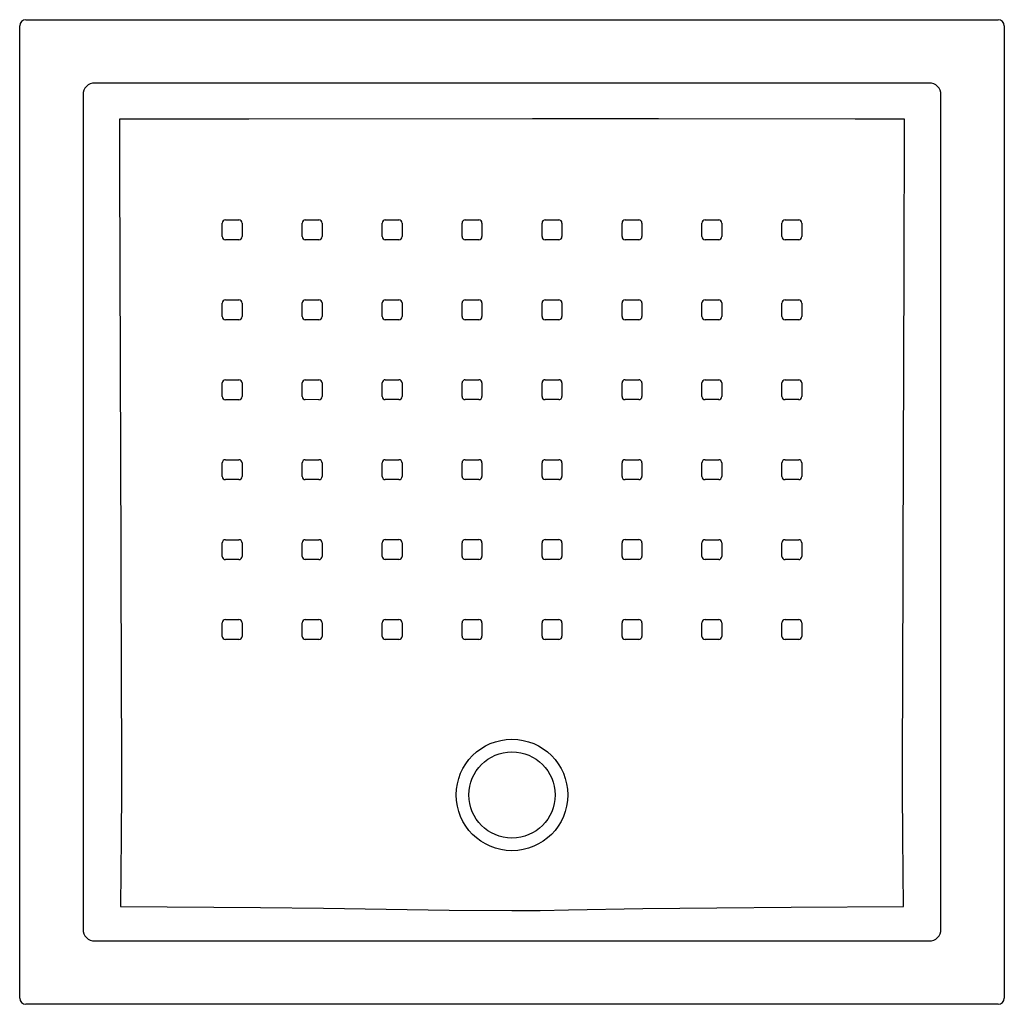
# Model space of a CAD drawing. Header units: millimetres. Extents: x 4186.298 to 4187.098, y 2845.114 to 2845.914.
import ezdxf

# ---------------------------------------------------------------- set-up
doc = ezdxf.new("R2010")
doc.units = ezdxf.units.MM
doc.layers.add('SANINDUSA', color=3, linetype='Continuous')

msp = doc.modelspace()

# ---------------------------------------------------------------- linework, layer by layer
at = {"layer": 'SANINDUSA'}
for p, q in [((4186.30314, 2845.91381), (4187.09345, 2845.91381)), ((4186.29814, 2845.1185), (4186.29814, 2845.90881)), ((4187.09845, 2845.90881), (4187.09845, 2845.1185)), ((4187.03713, 2845.86235), (4186.35945, 2845.86235)), ((4186.3496, 2845.8525), (4186.3496, 2845.17482)), ((4187.04698, 2845.17482), (4187.04698, 2845.8525)), ((4186.46271, 2845.73753), (4186.46271, 2845.74852)), ((4186.52771, 2845.73753), (4186.52771, 2845.74853)), ((4186.59271, 2845.73754), (4186.59271, 2845.74853)), ((4186.65771, 2845.73754), (4186.65771, 2845.74854)), ((4186.72271, 2845.73754), (4186.72271, 2845.74854)), ((4186.78771, 2845.73754), (4186.78771, 2845.74853)), ((4186.85271, 2845.73753), (4186.85271, 2845.74853)), ((4186.91771, 2845.73753), (4186.91771, 2845.74853)), ((4186.4763, 2845.73494), (4186.4653, 2845.73494)), ((4186.5413, 2845.73494), (4186.5303, 2845.73494)), ((4186.6063, 2845.73495), (4186.5953, 2845.73495)), ((4186.6713, 2845.73495), (4186.6603, 2845.73495)), ((4186.7363, 2845.73495), (4186.7253, 2845.73495)), ((4186.8013, 2845.73495), (4186.7903, 2845.73495)), ((4186.8663, 2845.73494), (4186.8553, 2845.73494)), ((4186.9313, 2845.73494), (4186.9203, 2845.73494)), ((4186.46271, 2845.67254), (4186.46271, 2845.68353)), ((4186.52771, 2845.67254), (4186.52771, 2845.68354)), ((4186.59271, 2845.67255), (4186.59271, 2845.68355)), ((4186.65771, 2845.67256), (4186.65771, 2845.68356)), ((4186.72271, 2845.67256), (4186.72271, 2845.68356)), ((4186.78771, 2845.67255), (4186.78771, 2845.68355)), ((4186.85271, 2845.67255), (4186.85271, 2845.68354)), ((4186.91771, 2845.67254), (4186.91771, 2845.68353)), ((4186.4763, 2845.66995), (4186.4653, 2845.66995)), ((4186.5413, 2845.66995), (4186.5303, 2845.66996)), ((4186.6063, 2845.66996), (4186.5953, 2845.66996)), ((4186.6713, 2845.66997), (4186.6603, 2845.66997)), ((4186.7363, 2845.66997), (4186.7253, 2845.66997)), ((4186.8013, 2845.66996), (4186.7903, 2845.66996)), ((4186.8663, 2845.66996), (4186.8553, 2845.66996)), ((4186.9313, 2845.66995), (4186.9203, 2845.66995)), ((4186.46271, 2845.60755), (4186.46271, 2845.61854)), ((4186.52771, 2845.60755), (4186.52771, 2845.61855)), ((4186.59271, 2845.60757), (4186.59271, 2845.61856)), ((4186.65771, 2845.60758), (4186.65771, 2845.61857)), ((4186.72271, 2845.60758), (4186.72271, 2845.61857)), ((4186.78771, 2845.60757), (4186.78771, 2845.61856)), ((4186.85271, 2845.60756), (4186.85271, 2845.61855)), ((4186.91771, 2845.60756), (4186.91771, 2845.61855)), ((4186.4763, 2845.60495), (4186.4653, 2845.60496)), ((4186.5413, 2845.60496), (4186.5303, 2845.60497)), ((4186.6063, 2845.60498), (4186.5953, 2845.60498)), ((4186.6713, 2845.60499), (4186.6603, 2845.60499)), ((4186.7363, 2845.60499), (4186.7253, 2845.60499)), ((4186.8013, 2845.60498), (4186.7903, 2845.60498)), ((4186.8663, 2845.60497), (4186.8553, 2845.60497)), ((4186.9313, 2845.60497), (4186.9203, 2845.60497)), ((4186.46271, 2845.54255), (4186.46271, 2845.55355)), ((4186.52771, 2845.54256), (4186.52771, 2845.55356)), ((4186.59271, 2845.54258), (4186.59271, 2845.55358)), ((4186.65771, 2845.54259), (4186.65771, 2845.55359)), ((4186.72271, 2845.5426), (4186.72271, 2845.55359)), ((4186.78771, 2845.54258), (4186.78771, 2845.55358)), ((4186.85271, 2845.54256), (4186.85271, 2845.55356)), ((4186.91771, 2845.54255), (4186.91771, 2845.55355)), ((4186.4763, 2845.53996), (4186.4653, 2845.53996)), ((4186.5413, 2845.53997), (4186.5303, 2845.53997)), ((4186.6063, 2845.53999), (4186.5953, 2845.53999)), ((4186.6713, 2845.54), (4186.6603, 2845.54001)), ((4186.7363, 2845.54), (4186.7253, 2845.54001)), ((4186.8013, 2845.53999), (4186.7903, 2845.53999)), ((4186.8663, 2845.53997), (4186.8553, 2845.53998)), ((4186.9313, 2845.53996), (4186.9203, 2845.53996)), ((4186.46271, 2845.47756), (4186.46271, 2845.48855)), ((4186.52771, 2845.47757), (4186.52771, 2845.48857)), ((4186.59271, 2845.47759), (4186.59271, 2845.48859)), ((4186.65771, 2845.47761), (4186.65771, 2845.48861)), ((4186.72271, 2845.47761), (4186.72271, 2845.48861)), ((4186.78771, 2845.47759), (4186.78771, 2845.48859)), ((4186.85271, 2845.47757), (4186.85271, 2845.48857)), ((4186.91771, 2845.47756), (4186.91771, 2845.48856)), ((4186.4763, 2845.47497), (4186.4653, 2845.47497)), ((4186.5413, 2845.47498), (4186.5303, 2845.47498)), ((4186.6063, 2845.475), (4186.5953, 2845.475)), ((4186.6713, 2845.47502), (4186.6603, 2845.47502)), ((4186.7363, 2845.47502), (4186.7253, 2845.47502)), ((4186.8013, 2845.475), (4186.7903, 2845.475)), ((4186.8663, 2845.47498), (4186.8553, 2845.47498)), ((4186.9313, 2845.47497), (4186.9203, 2845.47497)), ((4186.46271, 2845.41257), (4186.46271, 2845.42357)), ((4186.52771, 2845.41258), (4186.52771, 2845.42358)), ((4186.59271, 2845.41257), (4186.59271, 2845.42357)), ((4186.65771, 2845.41263), (4186.65771, 2845.42363)), ((4186.72271, 2845.41263), (4186.72271, 2845.42363)), ((4186.78771, 2845.41257), (4186.78771, 2845.42357)), ((4186.85271, 2845.41259), (4186.85271, 2845.42358)), ((4186.91771, 2845.41257), (4186.91771, 2845.42357)), ((4186.4763, 2845.40998), (4186.4653, 2845.40998)), ((4186.5413, 2845.40999), (4186.5303, 2845.40999)), ((4186.6063, 2845.40998), (4186.5953, 2845.40998)), ((4186.6713, 2845.41004), (4186.6603, 2845.41004)), ((4186.7363, 2845.41004), (4186.7253, 2845.41004)), ((4186.8013, 2845.40998), (4186.7903, 2845.40998)), ((4186.8663, 2845.40999), (4186.8553, 2845.41)), ((4186.9313, 2845.40998), (4186.9203, 2845.40998)), ((4186.35945, 2845.16497), (4187.03713, 2845.16497)), ((4187.09345, 2845.1135), (4186.30314, 2845.1135))]:
    msp.add_line(p, q, dxfattribs=at)
at = {"layer": 'SANINDUSA', "flags": 128}
for points in [[(4187.01735, 2845.83306), (4186.97735, 2845.83307), (4186.81735, 2845.83314), (4186.71492, 2845.83317), (4186.48439, 2845.83309), (4186.37923, 2845.83306)], [(4186.37923, 2845.83306), (4186.37935, 2845.79307), (4186.37986, 2845.63309), (4186.38035, 2845.48104), (4186.38047, 2845.44244), (4186.38061, 2845.40384), (4186.38074, 2845.36523), (4186.3808, 2845.32662), (4186.38076, 2845.28803), (4186.38058, 2845.24944), (4186.38032, 2845.22117), (4186.37995, 2845.19299)], [(4187.01662, 2845.193), (4187.01624, 2845.22117), (4187.01599, 2845.24943), (4187.01582, 2845.28802), (4187.0158, 2845.32662), (4187.01587, 2845.36522), (4187.016, 2845.40383), (4187.01614, 2845.44244), (4187.01627, 2845.48105), (4187.01699, 2845.71152), (4187.01735, 2845.83306)], [(4186.4653, 2845.75111), (4186.4733, 2845.75111), (4186.4763, 2845.75111)], [(4186.47889, 2845.74852), (4186.47889, 2845.74052), (4186.47889, 2845.73753)], [(4186.5303, 2845.75112), (4186.5383, 2845.75112), (4186.5413, 2845.75112)], [(4186.54389, 2845.74853), (4186.54389, 2845.74053), (4186.54389, 2845.73753)], [(4186.5953, 2845.75112), (4186.6033, 2845.75112), (4186.6063, 2845.75112)], [(4186.60889, 2845.74853), (4186.60889, 2845.74053), (4186.60889, 2845.73754)], [(4186.6603, 2845.75113), (4186.6683, 2845.75113), (4186.6713, 2845.75113)], [(4186.67389, 2845.74854), (4186.67389, 2845.74054), (4186.67389, 2845.73754)], [(4186.7253, 2845.75113), (4186.7333, 2845.75113), (4186.7363, 2845.75113)], [(4186.73889, 2845.74854), (4186.73889, 2845.74054), (4186.73889, 2845.73754)], [(4186.7903, 2845.75112), (4186.7983, 2845.75112), (4186.8013, 2845.75112)], [(4186.80389, 2845.74853), (4186.80389, 2845.74053), (4186.80389, 2845.73754)], [(4186.8553, 2845.75112), (4186.8633, 2845.75112), (4186.8663, 2845.75112)], [(4186.86889, 2845.74853), (4186.86889, 2845.74053), (4186.86889, 2845.73753)], [(4186.9203, 2845.75111), (4186.9283, 2845.75111), (4186.9313, 2845.75111)], [(4186.93389, 2845.74852), (4186.93389, 2845.74053), (4186.93389, 2845.73753)], [(4186.4653, 2845.68612), (4186.4733, 2845.68612), (4186.4763, 2845.68612)], [(4186.47889, 2845.68353), (4186.47889, 2845.67553), (4186.47889, 2845.67254)], [(4186.5303, 2845.68613), (4186.5383, 2845.68613), (4186.5413, 2845.68613)], [(4186.54389, 2845.68354), (4186.54389, 2845.67554), (4186.54389, 2845.67254)], [(4186.5953, 2845.68614), (4186.6033, 2845.68614), (4186.6063, 2845.68614)], [(4186.60889, 2845.68355), (4186.60889, 2845.67555), (4186.60889, 2845.67255)], [(4186.6603, 2845.68614), (4186.6683, 2845.68614), (4186.6713, 2845.68614)], [(4186.67389, 2845.68355), (4186.67389, 2845.67556), (4186.67389, 2845.67256)], [(4186.7253, 2845.68614), (4186.7333, 2845.68614), (4186.7363, 2845.68614)], [(4186.73889, 2845.68355), (4186.73889, 2845.67556), (4186.73889, 2845.67256)], [(4186.7903, 2845.68614), (4186.7983, 2845.68614), (4186.8013, 2845.68614)], [(4186.80389, 2845.68355), (4186.80389, 2845.67555), (4186.80389, 2845.67255)], [(4186.8553, 2845.68613), (4186.8633, 2845.68613), (4186.8663, 2845.68613)], [(4186.86889, 2845.68354), (4186.86889, 2845.67554), (4186.86889, 2845.67254)], [(4186.9203, 2845.68612), (4186.9283, 2845.68612), (4186.9313, 2845.68612)], [(4186.93389, 2845.68353), (4186.93389, 2845.67553), (4186.93389, 2845.67254)], [(4186.4653, 2845.62113), (4186.4733, 2845.62113), (4186.4763, 2845.62113)], [(4186.47889, 2845.61854), (4186.47889, 2845.61054), (4186.47889, 2845.60754)], [(4186.5303, 2845.62114), (4186.5383, 2845.62114), (4186.5413, 2845.62114)], [(4186.54389, 2845.61855), (4186.54389, 2845.61055), (4186.54389, 2845.60755)], [(4186.5953, 2845.62115), (4186.6033, 2845.62115), (4186.6063, 2845.62115)], [(4186.60889, 2845.61856), (4186.60889, 2845.61056), (4186.60889, 2845.60757)], [(4186.6603, 2845.62116), (4186.6683, 2845.62116), (4186.6713, 2845.62116)], [(4186.67389, 2845.61857), (4186.67389, 2845.61057), (4186.67389, 2845.60758)], [(4186.7253, 2845.62116), (4186.7333, 2845.62116), (4186.7363, 2845.62116)], [(4186.73889, 2845.61857), (4186.73889, 2845.61057), (4186.73889, 2845.60758)], [(4186.7903, 2845.62115), (4186.7983, 2845.62115), (4186.8013, 2845.62115)], [(4186.80389, 2845.61856), (4186.80389, 2845.61056), (4186.80389, 2845.60757)], [(4186.8553, 2845.62114), (4186.8633, 2845.62114), (4186.8663, 2845.62114)], [(4186.86889, 2845.61855), (4186.86889, 2845.61055), (4186.86889, 2845.60755)], [(4186.9203, 2845.62114), (4186.9283, 2845.62114), (4186.9313, 2845.62114)], [(4186.93389, 2845.61855), (4186.93389, 2845.61055), (4186.93389, 2845.60755)], [(4186.4653, 2845.55614), (4186.4733, 2845.55613), (4186.4763, 2845.55613)], [(4186.47889, 2845.55354), (4186.47889, 2845.54555), (4186.47889, 2845.54255)], [(4186.5303, 2845.55615), (4186.5383, 2845.55615), (4186.5413, 2845.55615)], [(4186.54389, 2845.55356), (4186.54389, 2845.54556), (4186.54389, 2845.54256)], [(4186.5953, 2845.55617), (4186.6033, 2845.55616), (4186.6063, 2845.55616)], [(4186.60889, 2845.55357), (4186.60889, 2845.54558), (4186.60889, 2845.54258)], [(4186.6603, 2845.55618), (4186.6683, 2845.55618), (4186.6713, 2845.55618)], [(4186.67389, 2845.55359), (4186.67389, 2845.54559), (4186.67389, 2845.54259)], [(4186.7253, 2845.55618), (4186.7333, 2845.55618), (4186.7363, 2845.55618)], [(4186.73889, 2845.55359), (4186.73889, 2845.54559), (4186.73889, 2845.54259)], [(4186.7903, 2845.55617), (4186.7983, 2845.55617), (4186.8013, 2845.55617)], [(4186.80389, 2845.55358), (4186.80389, 2845.54558), (4186.80389, 2845.54258)], [(4186.8553, 2845.55615), (4186.8633, 2845.55615), (4186.8663, 2845.55615)], [(4186.86889, 2845.55356), (4186.86889, 2845.54556), (4186.86889, 2845.54256)], [(4186.9203, 2845.55614), (4186.9283, 2845.55614), (4186.9313, 2845.55614)], [(4186.93389, 2845.55355), (4186.93389, 2845.54555), (4186.93389, 2845.54255)], [(4186.4653, 2845.49114), (4186.4733, 2845.49114), (4186.4763, 2845.49114)], [(4186.5303, 2845.49116), (4186.5383, 2845.49115), (4186.5413, 2845.49115)], [(4186.5953, 2845.49118), (4186.6033, 2845.49118), (4186.6063, 2845.49118)], [(4186.6603, 2845.4912), (4186.6683, 2845.4912), (4186.6713, 2845.4912)], [(4186.7253, 2845.4912), (4186.7333, 2845.4912), (4186.7363, 2845.4912)], [(4186.7903, 2845.49118), (4186.7983, 2845.49118), (4186.8013, 2845.49118)], [(4186.8553, 2845.49116), (4186.8633, 2845.49116), (4186.8663, 2845.49116)], [(4186.9203, 2845.49115), (4186.9283, 2845.49114), (4186.9313, 2845.49114)], [(4186.47889, 2845.48855), (4186.47889, 2845.48055), (4186.47889, 2845.47756)], [(4186.54389, 2845.48856), (4186.54389, 2845.48057), (4186.54389, 2845.47757)], [(4186.60889, 2845.48859), (4186.60889, 2845.48059), (4186.60889, 2845.47759)], [(4186.67389, 2845.48861), (4186.67389, 2845.48061), (4186.67389, 2845.47761)], [(4186.73889, 2845.48861), (4186.73889, 2845.48061), (4186.73889, 2845.47761)], [(4186.80389, 2845.48859), (4186.80389, 2845.48059), (4186.80389, 2845.47759)], [(4186.86889, 2845.48857), (4186.86889, 2845.48057), (4186.86889, 2845.47757)], [(4186.93389, 2845.48855), (4186.93389, 2845.48056), (4186.93389, 2845.47756)], [(4186.4653, 2845.42616), (4186.4733, 2845.42615), (4186.4763, 2845.42615)], [(4186.5303, 2845.42617), (4186.5383, 2845.42617), (4186.5413, 2845.42617)], [(4186.5953, 2845.42616), (4186.6033, 2845.42616), (4186.6063, 2845.42616)], [(4186.6603, 2845.42621), (4186.6683, 2845.42621), (4186.6713, 2845.42621)], [(4186.7253, 2845.42621), (4186.7333, 2845.42621), (4186.7363, 2845.42621)], [(4186.7903, 2845.42616), (4186.7983, 2845.42616), (4186.8013, 2845.42616)], [(4186.8553, 2845.42617), (4186.8633, 2845.42617), (4186.8663, 2845.42617)], [(4186.9203, 2845.42616), (4186.9283, 2845.42616), (4186.9313, 2845.42616)], [(4186.47889, 2845.42356), (4186.47889, 2845.41557), (4186.47889, 2845.41257)], [(4186.54389, 2845.42358), (4186.54389, 2845.41558), (4186.54389, 2845.41258)], [(4186.60889, 2845.42357), (4186.60889, 2845.41557), (4186.60889, 2845.41257)], [(4186.67389, 2845.42362), (4186.67389, 2845.41563), (4186.67389, 2845.41263)], [(4186.73889, 2845.42362), (4186.73889, 2845.41563), (4186.73889, 2845.41263)], [(4186.80389, 2845.42357), (4186.80389, 2845.41557), (4186.80389, 2845.41257)], [(4186.86889, 2845.42358), (4186.86889, 2845.41558), (4186.86889, 2845.41258)], [(4186.93389, 2845.42357), (4186.93389, 2845.41557), (4186.93389, 2845.41257)], [(4186.37995, 2845.19299), (4186.49398, 2845.19225), (4186.54506, 2845.19161), (4186.59613, 2845.19075), (4186.64721, 2845.18999), (4186.69829, 2845.18968), (4186.72122, 2845.18986), (4186.74415, 2845.19027), (4186.80452, 2845.1913), (4186.86489, 2845.19198), (4186.92527, 2845.19246), (4187.01662, 2845.193)]]:
    msp.add_lwpolyline(points, dxfattribs=at)
at = {"layer": 'SANINDUSA'}
for radius in [0.0453, 0.035]:
    msp.add_circle((4186.69829, 2845.28366), radius, dxfattribs=at)
for centre, radius, start, end in [((4186.30314, 2845.90881), 0.005, 90.02107, 179.97893), ((4187.09344, 2845.90881), 0.005, 0.02112, 89.97867), ((4186.4653, 2845.74852), 0.00259, 89.98767, 179.99057), ((4186.4763, 2845.74852), 0.00259, 0, 90.00462), ((4186.5303, 2845.74853), 0.00259, 89.98767, 179.99057), ((4186.5413, 2845.74853), 0.00259, 0, 90.00462), ((4186.5953, 2845.74853), 0.00259, 89.98767, 179.99057), ((4186.6063, 2845.74853), 0.00259, 0, 90.00462), ((4186.6603, 2845.74854), 0.00259, 89.98767, 179.99057), ((4186.6713, 2845.74854), 0.00259, 0, 90.00462), ((4186.7253, 2845.74854), 0.00259, 89.98767, 179.99057), ((4186.7363, 2845.74854), 0.00259, 0, 90.00462), ((4186.7903, 2845.74853), 0.00259, 89.98767, 179.99057), ((4186.8013, 2845.74853), 0.00259, 0, 90.00462), ((4186.8553, 2845.74853), 0.00259, 89.98767, 179.99057), ((4186.8663, 2845.74853), 0.00259, 0, 90.00462), ((4186.9203, 2845.74852), 0.00259, 89.98767, 179.99057), ((4186.9313, 2845.74852), 0.00259, 0, 90.00462), ((4186.4653, 2845.73753), 0.00259, 180.00857, 270.0033), ((4186.4763, 2845.73753), 0.00259, 269.98566, 359.98928), ((4186.5303, 2845.73753), 0.00259, 180.00857, 270.0033), ((4186.5413, 2845.73753), 0.00259, 269.98566, 359.98928), ((4186.5953, 2845.73754), 0.00259, 180.00857, 270.0033), ((4186.6063, 2845.73754), 0.00259, 269.98566, 359.98928), ((4186.6603, 2845.73754), 0.00259, 180.00857, 270.0033), ((4186.6713, 2845.73754), 0.00259, 269.98566, 359.98928), ((4186.7253, 2845.73754), 0.00259, 180.00857, 270.0033), ((4186.7363, 2845.73754), 0.00259, 269.98566, 359.98928), ((4186.7903, 2845.73754), 0.00259, 180.00857, 270.0033), ((4186.8013, 2845.73754), 0.00259, 269.98566, 359.98928), ((4186.8553, 2845.73753), 0.00259, 180.00857, 270.0033), ((4186.8663, 2845.73753), 0.00259, 269.98566, 359.98928), ((4186.9203, 2845.73753), 0.00259, 180.00857, 270.0033), ((4186.9313, 2845.73753), 0.00259, 269.98566, 359.98928), ((4186.4653, 2845.68353), 0.00259, 89.98767, 179.99057), ((4186.4763, 2845.68353), 0.00259, 0, 90.00462), ((4186.5303, 2845.68354), 0.00259, 89.98767, 179.99057), ((4186.5413, 2845.68354), 0.00259, 0, 90.00462), ((4186.5953, 2845.68355), 0.00259, 89.98767, 179.99057), ((4186.6063, 2845.68355), 0.00259, 0, 90.00462), ((4186.6603, 2845.68355), 0.00259, 89.98767, 179.99057), ((4186.6713, 2845.68355), 0.00259, 0, 90.00462), ((4186.7253, 2845.68355), 0.00259, 89.98767, 179.99057), ((4186.7363, 2845.68355), 0.00259, 0, 90.00462), ((4186.7903, 2845.68355), 0.00259, 89.98767, 179.99057), ((4186.8013, 2845.68355), 0.00259, 0, 90.00462), ((4186.8553, 2845.68354), 0.00259, 89.98767, 179.99057), ((4186.8663, 2845.68354), 0.00259, 0, 90.00462), ((4186.9203, 2845.68353), 0.00259, 89.98767, 179.99057), ((4186.9313, 2845.68353), 0.00259, 0, 90.00462), ((4186.4653, 2845.67254), 0.00259, 180.00857, 270.0033), ((4186.4763, 2845.67254), 0.00259, 269.98566, 359.98928), ((4186.5303, 2845.67255), 0.00259, 180.00857, 270.0033), ((4186.5413, 2845.67254), 0.00259, 269.98566, 359.98928), ((4186.5953, 2845.67255), 0.00259, 180.00857, 270.0033), ((4186.6063, 2845.67255), 0.00259, 269.98566, 359.98928), ((4186.6603, 2845.67256), 0.00259, 180.00857, 270.0033), ((4186.6713, 2845.67256), 0.00259, 269.98566, 359.98928), ((4186.7253, 2845.67256), 0.00259, 180.00857, 270.0033), ((4186.7363, 2845.67256), 0.00259, 269.98566, 359.98928), ((4186.7903, 2845.67255), 0.00259, 180.00857, 270.0033), ((4186.8013, 2845.67255), 0.00259, 269.98566, 359.98928), ((4186.8553, 2845.67255), 0.00259, 180.00857, 270.0033), ((4186.8663, 2845.67254), 0.00259, 269.98566, 359.98928), ((4186.9203, 2845.67254), 0.00259, 180.00857, 270.0033), ((4186.9313, 2845.67254), 0.00259, 269.98566, 359.98928), ((4186.4653, 2845.61854), 0.00259, 89.98767, 179.99057), ((4186.4763, 2845.61854), 0.00259, 0, 90.00462), ((4186.5303, 2845.61855), 0.00259, 89.98767, 179.99057), ((4186.5413, 2845.61855), 0.00259, 0, 90.00462), ((4186.5953, 2845.61856), 0.00259, 89.98767, 179.99057), ((4186.6063, 2845.61856), 0.00259, 0, 90.00462), ((4186.6603, 2845.61857), 0.00259, 89.98767, 179.99057), ((4186.6713, 2845.61857), 0.00259, 0, 90.00462), ((4186.7253, 2845.61857), 0.00259, 89.98767, 179.99057), ((4186.7363, 2845.61857), 0.00259, 0, 90.00462), ((4186.7903, 2845.61856), 0.00259, 89.98767, 179.99057), ((4186.8013, 2845.61856), 0.00259, 0, 90.00462), ((4186.8553, 2845.61855), 0.00259, 89.98767, 179.99057), ((4186.8663, 2845.61855), 0.00259, 0, 90.00462), ((4186.9203, 2845.61855), 0.00259, 89.98767, 179.99057), ((4186.9313, 2845.61855), 0.00259, 0, 90.00462), ((4186.4653, 2845.60755), 0.00259, 180.00857, 270.0033), ((4186.4763, 2845.60754), 0.00259, 269.98566, 359.98928), ((4186.5303, 2845.60756), 0.00259, 180.00857, 270.0033), ((4186.5413, 2845.60755), 0.00259, 269.98566, 359.98928), ((4186.5953, 2845.60757), 0.00259, 180.00857, 270.0033), ((4186.6063, 2845.60757), 0.00259, 269.98566, 359.98928), ((4186.6603, 2845.60758), 0.00259, 180.00857, 270.0033), ((4186.6713, 2845.60758), 0.00259, 269.98566, 359.98928), ((4186.7253, 2845.60758), 0.00259, 180.00857, 270.0033), ((4186.7363, 2845.60758), 0.00259, 269.98566, 359.98928), ((4186.7903, 2845.60757), 0.00259, 180.00857, 270.0033), ((4186.8013, 2845.60757), 0.00259, 269.98566, 359.98928), ((4186.8553, 2845.60756), 0.00259, 180.00857, 270.0033), ((4186.8663, 2845.60755), 0.00259, 269.98566, 359.98928), ((4186.9203, 2845.60756), 0.00259, 180.00857, 270.0033), ((4186.9313, 2845.60755), 0.00259, 269.98566, 359.98928), ((4186.4653, 2845.55355), 0.00259, 89.98767, 179.99057), ((4186.4763, 2845.55354), 0.00259, 0, 90.00462), ((4186.5303, 2845.55356), 0.00259, 89.98767, 179.99057), ((4186.5413, 2845.55356), 0.00259, 0, 90.00462), ((4186.5953, 2845.55358), 0.00259, 89.98767, 179.99057), ((4186.6063, 2845.55357), 0.00259, 0, 90.00462), ((4186.6603, 2845.55359), 0.00259, 89.98767, 179.99057), ((4186.6713, 2845.55359), 0.00259, 0, 90.00462), ((4186.7253, 2845.55359), 0.00259, 89.98767, 179.99057), ((4186.7363, 2845.55359), 0.00259, 0, 90.00462), ((4186.7903, 2845.55358), 0.00259, 89.98767, 179.99057), ((4186.8013, 2845.55358), 0.00259, 0, 90.00462), ((4186.8553, 2845.55356), 0.00259, 89.98767, 179.99057), ((4186.8663, 2845.55356), 0.00259, 0, 90.00462), ((4186.9203, 2845.55355), 0.00259, 89.98767, 179.99057), ((4186.9313, 2845.55355), 0.00259, 0, 90.00462), ((4186.4653, 2845.54255), 0.00259, 180.00857, 270.0033), ((4186.4763, 2845.54255), 0.00259, 269.98566, 359.98928), ((4186.5303, 2845.54256), 0.00259, 180.00857, 270.0033), ((4186.5413, 2845.54256), 0.00259, 269.98566, 359.98928), ((4186.5953, 2845.54258), 0.00259, 180.00857, 270.0033), ((4186.6063, 2845.54258), 0.00259, 269.98566, 359.98928), ((4186.6603, 2845.5426), 0.00259, 180.00857, 270.0033), ((4186.6713, 2845.54259), 0.00259, 269.98566, 359.98928), ((4186.7253, 2845.5426), 0.00259, 180.00857, 270.0033), ((4186.7363, 2845.54259), 0.00259, 269.98566, 359.98928), ((4186.7903, 2845.54258), 0.00259, 180.00857, 270.0033), ((4186.8013, 2845.54258), 0.00259, 269.98566, 359.98928), ((4186.8553, 2845.54257), 0.00259, 180.00857, 270.0033), ((4186.8663, 2845.54256), 0.00259, 269.98566, 359.98928), ((4186.9203, 2845.54255), 0.00259, 180.00857, 270.0033), ((4186.9313, 2845.54255), 0.00259, 269.98566, 359.98928), ((4186.4653, 2845.48855), 0.00259, 89.98767, 179.99057), ((4186.4763, 2845.48855), 0.00259, 0, 90.00462), ((4186.5303, 2845.48857), 0.00259, 89.98767, 179.99057), ((4186.5413, 2845.48856), 0.00259, 0, 90.00462), ((4186.5953, 2845.48859), 0.00259, 89.98767, 179.99057), ((4186.6063, 2845.48859), 0.00259, 0, 90.00462), ((4186.6603, 2845.48861), 0.00259, 89.98767, 179.99057), ((4186.6713, 2845.48861), 0.00259, 0, 90.00462), ((4186.7253, 2845.48861), 0.00259, 89.98767, 179.99057), ((4186.7363, 2845.48861), 0.00259, 0, 90.00462), ((4186.7903, 2845.48859), 0.00259, 89.98767, 179.99057), ((4186.8013, 2845.48859), 0.00259, 0, 90.00462), ((4186.8553, 2845.48857), 0.00259, 89.98767, 179.99057), ((4186.8663, 2845.48857), 0.00259, 0, 90.00462), ((4186.9203, 2845.48856), 0.00259, 89.98767, 179.99057), ((4186.9313, 2845.48855), 0.00259, 0, 90.00462), ((4186.4653, 2845.47756), 0.00259, 180.00857, 270.0033), ((4186.4763, 2845.47756), 0.00259, 269.98566, 359.98928), ((4186.5303, 2845.47757), 0.00259, 180.00857, 270.0033), ((4186.5413, 2845.47757), 0.00259, 269.98566, 359.98928), ((4186.5953, 2845.47759), 0.00259, 180.00857, 270.0033), ((4186.6063, 2845.47759), 0.00259, 269.98566, 359.98928), ((4186.6603, 2845.47761), 0.00259, 180.00857, 270.0033), ((4186.6713, 2845.47761), 0.00259, 269.98566, 359.98928), ((4186.7253, 2845.47761), 0.00259, 180.00857, 270.0033), ((4186.7363, 2845.47761), 0.00259, 269.98566, 359.98928), ((4186.7903, 2845.47759), 0.00259, 180.00857, 270.0033), ((4186.8013, 2845.47759), 0.00259, 269.98566, 359.98928), ((4186.8553, 2845.47757), 0.00259, 180.00857, 270.0033), ((4186.8663, 2845.47757), 0.00259, 269.98566, 359.98928), ((4186.9203, 2845.47756), 0.00259, 180.00857, 270.0033), ((4186.9313, 2845.47756), 0.00259, 269.98566, 359.98928), ((4186.4653, 2845.42357), 0.00259, 89.98767, 179.99057), ((4186.4763, 2845.42356), 0.00259, 0, 90.00462), ((4186.5303, 2845.42358), 0.00259, 89.98767, 179.99057), ((4186.5413, 2845.42358), 0.00259, 0, 90.00462), ((4186.5953, 2845.42357), 0.00259, 89.98767, 179.99057), ((4186.6063, 2845.42357), 0.00259, 0, 90.00462), ((4186.6603, 2845.42362), 0.00259, 89.98767, 179.99057), ((4186.6713, 2845.42362), 0.00259, 0, 90.00462), ((4186.7253, 2845.42362), 0.00259, 89.98767, 179.99057), ((4186.7363, 2845.42362), 0.00259, 0, 90.00462), ((4186.7903, 2845.42357), 0.00259, 89.98767, 179.99057), ((4186.8013, 2845.42357), 0.00259, 0, 90.00462), ((4186.8553, 2845.42358), 0.00259, 89.98767, 179.99057), ((4186.8663, 2845.42358), 0.00259, 0, 90.00462), ((4186.9203, 2845.42357), 0.00259, 89.98767, 179.99057), ((4186.9313, 2845.42357), 0.00259, 0, 90.00462), ((4186.4653, 2845.41257), 0.00259, 180.00857, 270.0033), ((4186.4763, 2845.41257), 0.00259, 269.98566, 359.98928), ((4186.5303, 2845.41258), 0.00259, 180.00857, 270.0033), ((4186.5413, 2845.41258), 0.00259, 269.98566, 359.98928), ((4186.5953, 2845.41257), 0.00259, 180.00857, 270.0033), ((4186.6063, 2845.41257), 0.00259, 269.98566, 359.98928), ((4186.6603, 2845.41263), 0.00259, 180.00857, 270.0033), ((4186.6713, 2845.41263), 0.00259, 269.98566, 359.98928), ((4186.7253, 2845.41263), 0.00259, 180.00857, 270.0033), ((4186.7363, 2845.41263), 0.00259, 269.98566, 359.98928), ((4186.7903, 2845.41257), 0.00259, 180.00857, 270.0033), ((4186.8013, 2845.41257), 0.00259, 269.98566, 359.98928), ((4186.8553, 2845.41259), 0.00259, 180.00857, 270.0033), ((4186.8663, 2845.41258), 0.00259, 269.98566, 359.98928), ((4186.9203, 2845.41257), 0.00259, 180.00857, 270.0033), ((4186.9313, 2845.41257), 0.00259, 269.98566, 359.98928), ((4186.30314, 2845.1185), 0.005, 180.02133, 269.97888), ((4187.09344, 2845.1185), 0.005, 270.02138, 359.97862)]:
    msp.add_arc(centre, radius, start, end, dxfattribs=at)
for centre, major_axis, start_param, end_param in [((4186.36003, 2845.85192), (0.00767, -0.00767), 2.371274, 3.911912), ((4187.03655, 2845.85192), (0.00767, 0.00767), 5.512866, 7.053504), ((4186.36003, 2845.1754), (0.00767, 0.00767), 2.371274, 3.911912), ((4187.03655, 2845.1754), (-0.00767, 0.00767), 2.371274, 3.911912)]:
    msp.add_ellipse(centre, major_axis=major_axis, ratio=0.921724, start_param=start_param, end_param=end_param, dxfattribs=at)

doc.saveas('drawing.dxf')
